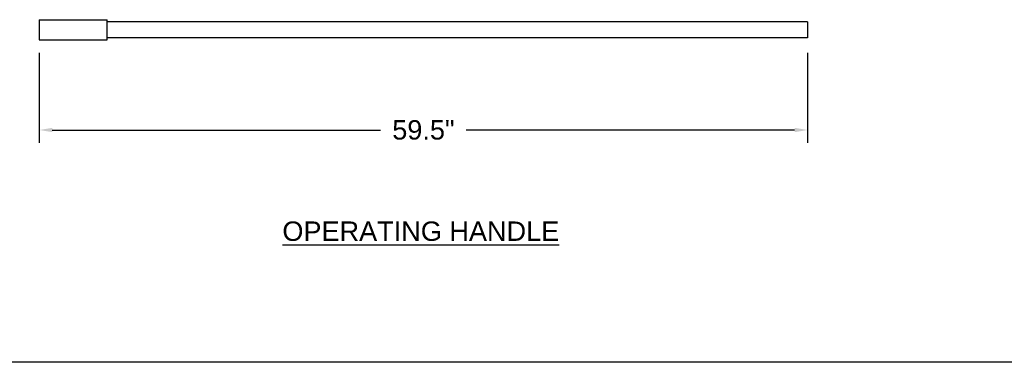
# Model space of a CAD drawing. Extents: x 0 to 17, y 0 to 11.
# Tile 2 of 81: x 4.7 to 9.5, y 0.2 to 1.9. Entities that reach past the tile are written whole.
import ezdxf

# ---------------------------------------------------------------- set-up
doc = ezdxf.new("R2010")
doc.units = 0
doc.header["$LTSCALE"] = 0.5
doc.header["$MEASUREMENT"] = 0
doc.layers.get('0').update_dxf_attribs({"linetype": 'CONTINUOUS'})
doc.layers.get('DEFPOINTS').update_dxf_attribs({"linetype": 'CONTINUOUS'})
doc.layers.add('NOTES', color=2, linetype='CONTINUOUS')
doc.styles.add('Arial', font='arial.ttf', dxfattribs={"height": 0.09375})
doc.dimstyles.get("Standard").update_dxf_attribs({"dimtxt": 0.09375, "dimasz": 0.0625, "dimexe": 0.0625, "dimexo": 0.0625, "dimgap": 0.0625, "dimtad": 0, "dimtih": 1, "dimtoh": 1, "dimdec": 4, "dimzin": 1, "dimdsep": 46, "dimlunit": 4, "dimtxsty": 'Arial', "dimcen": 0.089844, "dimadec": 0, "dimazin": 0, "dimtfac": 1, "dimtdec": 4, "dimtofl": 0, "dimtmove": 0, "dimatfit": 3, "dimfxl": 1, "dimfrac": 2, "dimtolj": 1, "dimtzin": 0, "dimarcsym": 0})

# ---------------------------------------------------------------- blocks, each defined once
blk = doc.blocks.new('*D17')
at = {"color": 0, "linetype": 'Continuous', "lineweight": -2, "transparency": 16777216}
for p, q in [((4.8065, 1.7459), (4.8065, 1.3104)), ((8.5218, 1.7459), (8.5218, 1.3104)), ((4.869, 1.3729), (6.4568, 1.3729)), ((8.4593, 1.3729), (6.8716, 1.3729))]:
    blk.add_line(p, q, dxfattribs=at)
at = {"color": 0, "linetype": 'Continuous', "transparency": 16777216}
for points in [[(4.869, 1.3833), (4.869, 1.3625), (4.8065, 1.3729)], [(8.4593, 1.3833), (8.4593, 1.3625), (8.5218, 1.3729)]]:
    blk.add_solid(points, dxfattribs=at)
at = {"layer": 'DEFPOINTS', "color": 0, "linetype": 'Continuous', "transparency": 16777216}
for p in [(4.8065, 1.8084), (8.5218, 1.8084), (8.5218, 1.3729)]:
    blk.add_point(p, dxfattribs=at)
at = {"color": 0, "linetype": 'Continuous', "transparency": 16777216, "insert": (6.6642, 1.3729), "char_height": 0.09375, "attachment_point": 5, "style": 'Arial'}
blk.add_mtext('\\A1;59.5"', dxfattribs=at)

msp = doc.modelspace()

# ---------------------------------------------------------------- linework, layer by layer
at = {"color": 7, "linetype": 'Continuous'}
for p, q in [((4.80652, 1.90607), (4.80652, 1.80842)), ((4.80652, 1.90607), (5.13464, 1.90607)), ((5.13464, 1.80842), (5.13464, 1.90607)), ((8.52183, 1.89631), (5.13464, 1.89631)), ((8.52183, 1.89631), (8.52183, 1.81818)), ((8.52183, 1.81818), (5.13464, 1.81818)), ((4.80652, 1.80842), (5.13464, 1.80842)), ((16.75, 0.25), (0.25, 0.25))]:
    msp.add_line(p, q, dxfattribs=at)

# ---------------------------------------------------------------- texts
at = {"layer": 'NOTES', "color": 2, "linetype": 'Continuous', "insert": (5.55469, 0.93072), "char_height": 0.09375, "width": 2.1936942, "attachment_point": 1, "style": 'Arial'}
msp.add_mtext('\\pxqc;{\\LOPERATING HANDLE }', dxfattribs=at)

# ---------------------------------------------------------------- dimensions: what is measured, and where the dimension line sits
at = {"color": 7, "linetype": 'Continuous'}
dim = msp.add_linear_dim(base=(8.52183, 1.37287), p1=(4.80652, 1.80842), p2=(8.52183, 1.80842), angle=180, text='59.5"', dimstyle='Standard', dxfattribs=at)
dim.commit()
dim.dimension.update_dxf_attribs({"geometry": '*D17', "text_midpoint": (6.66418, 1.37287)})

doc.saveas('drawing.dxf')
